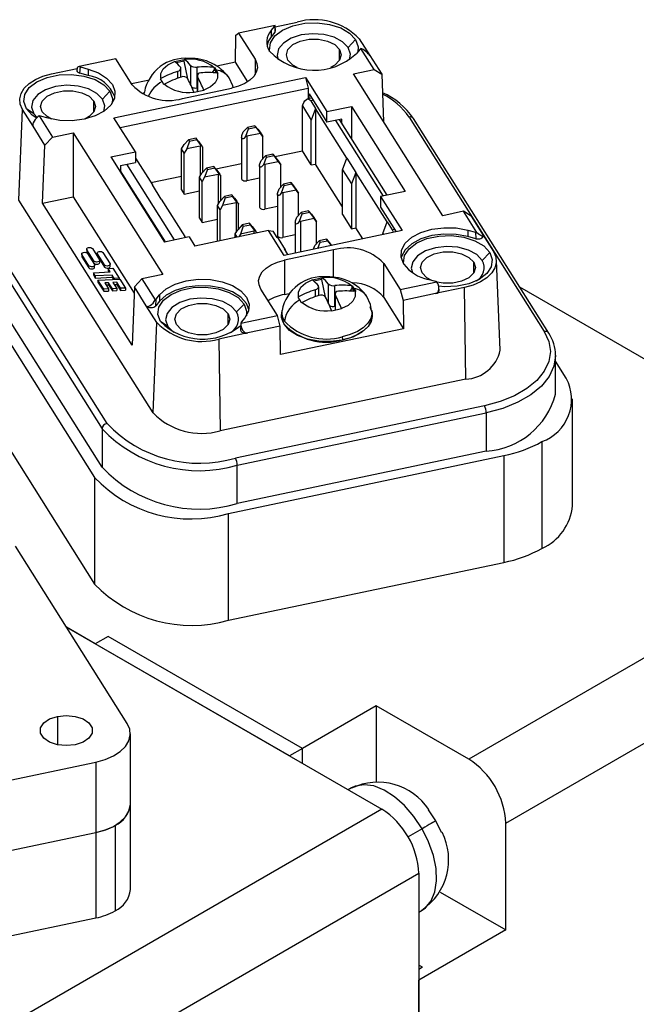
# Model space of a CAD drawing. Header units: millimetres. Extents: x 0 to 559, y 0 to 432.
# Tile 15 of 16: x 446 to 469, y 330 to 367. Entities that reach past the tile are written whole.
import ezdxf

# ---------------------------------------------------------------- set-up
doc = ezdxf.new("R2010")
doc.units = ezdxf.units.MM
doc.header["$LTSCALE"] = 2

msp = doc.modelspace()

# ---------------------------------------------------------------- linework, layer by layer
for p, q in [((455.4894, 367.0548), (456.3295, 367.2314)), ((455.4844, 367.108), (454.0865, 366.8143)), ((455.332, 366.9101), (455.4686, 367.0792)), ((455.332, 366.9101), (455.332, 366.6651)), ((455.4749, 366.842), (455.332, 366.6651)), ((455.4686, 367.0792), (455.4749, 366.842)), ((455.4936, 366.8926), (455.4881, 367.1026)), ((453.9648, 365.7009), (453.9803, 366.7379)), ((453.9803, 366.7379), (454.0865, 366.8143)), ((454.0865, 366.8143), (454.7168, 365.8146)), ((458.5609, 366.5616), (458.279, 366.2574)), ((458.705, 366.5919), (459.104, 365.9589)), ((457.9501, 365.7737), (457.9501, 366.1883)), ((458.7313, 366.2009), (458.5947, 366.0318)), ((459.2683, 365.4194), (458.7595, 366.2264)), ((449.388, 365.8271), (447.9901, 365.5333)), ((450.0183, 364.8274), (449.388, 365.8271)), ((451.6324, 365.7279), (452.0082, 365.8068)), ((451.6393, 365.7235), (451.6324, 365.7279)), ((452.0082, 365.7385), (451.7042, 365.6746)), ((452.0082, 365.8068), (452.0152, 365.8025)), ((452.0082, 365.7385), (452.0082, 365.8068)), ((452.1452, 365.0637), (452.0082, 365.7385)), ((453.9648, 365.7009), (453.2556, 365.5519)), ((454.4384, 364.9497), (453.9648, 365.7009)), ((454.7168, 365.8146), (454.7168, 365.2222)), ((459.1068, 365.9547), (459.56, 365.2359)), ((446.9326, 365.2569), (447.9096, 365.4622)), ((447.9109, 365.4852), (447.9053, 365.3842)), ((447.9172, 365.341), (447.9262, 365.5019)), ((448.0209, 365.2758), (448.0343, 365.5171)), ((448.0343, 365.5171), (448.3272, 365.4383)), ((448.3272, 365.4383), (448.3272, 365.1933)), ((451.7522, 365.3494), (451.7522, 365.0846)), ((451.8838, 365.134), (451.8838, 365.4637)), ((452.2477, 365.5764), (452.2477, 364.8555)), ((452.504, 364.7182), (452.504, 365.5073)), ((453.1618, 365.428), (453.0722, 365.3001)), ((453.1428, 365.4989), (453.1618, 365.4963)), ((453.1618, 365.4963), (453.2302, 365.3938)), ((453.1618, 365.428), (453.1618, 365.4963)), ((453.2517, 365.2853), (453.1618, 365.428)), ((453.2302, 365.3938), (453.2986, 365.2793)), ((458.4762, 365.253), (459.2683, 365.4194)), ((459.2683, 365.4194), (459.56, 365.2359)), ((448.3272, 365.1933), (448.0209, 365.2758)), ((449.3184, 363.5745), (456.648, 365.1146)), ((450.6135, 364.9967), (449.9936, 364.8665)), ((451.0945, 365.0619), (451.1135, 365.0725)), ((451.1629, 364.9594), (451.0945, 365.0619)), ((451.2313, 364.845), (451.1629, 364.9594)), ((452.5092, 365.1877), (452.5092, 364.5606)), ((452.5213, 364.5631), (452.5213, 365.1424)), ((453.2986, 365.2793), (453.2796, 365.2819)), ((456.648, 365.1146), (457.4688, 363.8126)), ((456.648, 365.1146), (456.7506, 364.7068)), ((461.8964, 359.8282), (458.4762, 365.253)), ((459.56, 365.2359), (459.6337, 363.4171)), ((449.1639, 364.5872), (448.882, 364.283)), ((449.5574, 363.1954), (456.7506, 364.7068)), ((451.2383, 364.8489), (451.2149, 364.8724)), ((451.2503, 364.8556), (451.2313, 364.845)), ((451.9409, 364.3098), (453.8203, 364.7047)), ((452.7607, 364.6134), (452.3848, 364.5344)), ((452.5092, 364.7193), (452.504, 364.7182)), ((452.7538, 364.631), (452.7607, 364.6134)), ((456.7506, 364.7068), (456.7506, 364.298)), ((448.5531, 363.7993), (448.5531, 364.2139)), ((450.4716, 364.5502), (450.462, 364.461)), ((452.3848, 364.5344), (452.3779, 364.552)), ((456.8873, 364.3268), (456.7219, 364.292)), ((456.7848, 364.4893), (457.4688, 363.4043)), ((456.7848, 364.3052), (456.7848, 364.4893)), ((456.9387, 364.2452), (456.8447, 364.2254)), ((456.8447, 364.2254), (457.0328, 363.9271)), ((445.6871, 360.4272), (445.8249, 363.8856)), ((446.2268, 363.2482), (445.8249, 363.8856)), ((446.2509, 363.7301), (445.969, 363.9159)), ((456.5264, 364.0267), (456.5428, 364.071)), ((456.5264, 364.0267), (456.8684, 363.4843)), ((456.5264, 362.312), (456.5264, 364.0267)), ((457.0328, 363.9271), (456.8684, 363.4843)), ((458.2299, 362.0284), (457.0328, 363.9271)), ((457.0328, 363.9271), (457.0328, 361.8041)), ((457.4688, 363.8126), (458.4085, 364.0101)), ((457.4688, 363.4043), (457.4688, 363.8126)), ((458.4085, 364.0101), (460.4606, 360.7552)), ((458.4085, 364.0101), (458.4085, 362.7693)), ((446.2509, 363.7301), (446.3782, 363.5792)), ((446.4629, 363.6427), (446.9717, 362.8357)), ((446.8058, 363.5547), (446.5129, 363.6336)), ((450.1392, 362.2726), (449.3184, 363.5745)), ((456.8684, 361.7695), (456.8684, 363.4843)), ((458.0326, 363.5228), (457.4688, 363.4043)), ((457.7977, 363.4735), (459.6225, 360.5791)), ((459.7699, 360.6101), (457.945, 363.5044)), ((458.0326, 363.3655), (458.0326, 363.5228)), ((460.606, 363.6018), (465.7807, 355.3942)), ((465.9499, 355.3375), (460.7751, 363.5451)), ((446.2155, 363.3031), (446.2148, 363.2914)), ((446.68, 362.5296), (446.2268, 363.2484)), ((454.2664, 363.03), (454.4316, 363.2071)), ((454.3649, 362.8736), (454.4658, 363.1528)), ((454.7135, 363.2663), (454.4316, 363.2071)), ((454.4316, 363.2071), (454.4658, 363.1528)), ((454.4658, 363.1528), (454.7477, 363.2121)), ((454.7477, 363.2121), (454.7135, 363.2663)), ((454.7135, 363.2663), (454.8206, 363.1376)), ((454.7477, 363.2121), (454.9232, 362.9748)), ((454.8206, 363.1376), (454.9142, 363.0164)), ((446.68, 362.5296), (446.9717, 362.8357)), ((446.9717, 362.8357), (447.7637, 363.0021)), ((447.7637, 363.0021), (451.1839, 357.5774)), ((447.7637, 363.0021), (447.7637, 360.5525)), ((452.1763, 362.7332), (452.0008, 362.5451)), ((452.2105, 362.679), (452.1034, 362.3823)), ((452.4582, 362.7925), (452.1763, 362.7332)), ((452.1763, 362.7332), (452.2105, 362.679)), ((452.2105, 362.679), (452.4924, 362.7382)), ((452.4924, 362.7382), (452.4582, 362.7925)), ((452.5591, 362.6713), (452.4582, 362.7925)), ((452.6576, 362.5149), (452.4924, 362.7382)), ((454.2047, 362.8197), (454.2047, 361.2414)), ((454.9232, 362.9748), (454.406, 362.8661)), ((454.406, 362.8661), (454.406, 361.16)), ((454.9142, 363.0164), (455.0168, 362.8536)), ((455.0168, 362.8536), (454.9232, 362.9748)), ((455.0168, 362.0162), (455.0168, 362.8536)), ((446.5914, 360.3061), (446.68, 362.5296)), ((451.9072, 362.3845), (452.0008, 362.5451)), ((452.0098, 362.2218), (451.9072, 362.3845)), ((451.9072, 360.8192), (451.9072, 362.3845)), ((452.1034, 362.3823), (452.0098, 362.2218)), ((452.6206, 362.491), (452.1034, 362.3823)), ((452.6206, 362.491), (452.6206, 361.35)), ((452.7193, 361.4971), (452.7193, 362.4448)), ((455.473, 362.0907), (456.5264, 362.312)), ((456.8684, 361.7695), (456.5264, 362.312)), ((449.1995, 362.0751), (450.1392, 362.2726)), ((449.1995, 362.0751), (451.2516, 358.8203)), ((450.1392, 362.2726), (450.1392, 361.8643)), ((450.1392, 362.0331), (450.789, 361.0025)), ((452.0098, 360.6565), (452.0098, 362.2218)), ((454.9504, 361.945), (455.1156, 362.1221)), ((455.049, 361.7887), (455.1498, 362.0679)), ((455.3975, 362.1814), (455.1156, 362.1221)), ((455.1156, 362.1221), (455.1498, 362.0679)), ((455.1498, 362.0679), (455.4317, 362.1271)), ((455.4317, 362.1271), (455.3975, 362.1814)), ((455.3975, 362.1814), (455.5047, 362.0526)), ((455.4317, 362.1271), (455.6073, 361.8899)), ((455.5047, 362.0526), (455.5982, 361.9314)), ((455.5982, 361.9314), (455.7009, 361.7687)), ((458.0655, 361.5856), (458.2299, 362.0284)), ((458.2299, 362.0284), (458.5719, 361.4859)), ((449.5754, 361.7458), (450.1392, 361.8643)), ((449.5754, 361.7458), (449.5754, 361.4789)), ((451.6351, 358.9008), (449.8102, 361.7951)), ((452.8604, 361.6483), (452.6848, 361.4601)), ((452.8946, 361.594), (452.7874, 361.2974)), ((453.1423, 361.7075), (452.8604, 361.6483)), ((452.8604, 361.6483), (452.8946, 361.594)), ((452.8946, 361.594), (453.1765, 361.6533)), ((453.1765, 361.6533), (453.1423, 361.7075)), ((453.2431, 361.5863), (453.1423, 361.7075)), ((453.3417, 361.4299), (453.1765, 361.6533)), ((453.2177, 361.6168), (454.2047, 361.8242)), ((454.8887, 361.7347), (454.8887, 360.1564)), ((455.6073, 361.8899), (455.0901, 361.7812)), ((455.0901, 361.7812), (455.0901, 360.075)), ((455.7009, 361.7687), (455.6073, 361.8899)), ((455.7009, 360.9313), (455.7009, 361.7687)), ((456.8684, 361.7695), (457.0328, 361.8041)), ((458.0655, 360.1662), (457.0328, 361.8041)), ((458.0655, 361.5856), (458.4075, 361.0431)), ((458.0655, 359.8709), (458.0655, 361.5856)), ((451.2866, 358.8276), (449.5754, 361.5416)), ((450.7311, 361.0943), (451.9072, 361.3414)), ((452.5912, 361.2996), (452.6848, 361.4601)), ((452.6938, 361.1369), (452.5912, 361.2996)), ((452.5912, 359.7343), (452.5912, 361.2996)), ((452.7874, 361.2974), (452.6938, 361.1369)), ((452.7193, 361.5121), (452.7367, 361.5157)), ((453.3046, 361.406), (452.7874, 361.2974)), ((453.3046, 361.406), (453.3046, 360.265)), ((453.4033, 360.4121), (453.4033, 361.3598)), ((454.8887, 361.2614), (454.406, 361.16)), ((458.5719, 361.4859), (458.4075, 361.0431)), ((459.769, 359.5873), (458.5719, 361.4859)), ((458.5719, 361.4859), (458.5719, 359.3629)), ((451.131, 360.46), (450.789, 361.0025)), ((451.9072, 360.8192), (452.0098, 360.6565)), ((452.6938, 359.5716), (452.6938, 361.1369)), ((455.6344, 360.8601), (455.7997, 361.0372)), ((455.733, 360.7037), (455.8339, 360.983)), ((456.2913, 360.8049), (455.7741, 360.6962)), ((456.0816, 361.0964), (455.7997, 361.0372)), ((455.7997, 361.0372), (455.8339, 360.983)), ((455.8339, 360.983), (456.1158, 361.0422)), ((456.1158, 361.0422), (456.0816, 361.0964)), ((456.0816, 361.0964), (456.1887, 360.9677)), ((456.1158, 361.0422), (456.2913, 360.8049)), ((456.1887, 360.9677), (456.2823, 360.8465)), ((456.2823, 360.8465), (456.3849, 360.6837)), ((456.3849, 360.6837), (456.2913, 360.8049)), ((458.4075, 361.0431), (458.4075, 359.3284)), ((450.8174, 352.2901), (445.6871, 360.4272)), ((446.5914, 360.3061), (447.7637, 360.5525)), ((447.7637, 360.5525), (450.0905, 356.862)), ((451.131, 360.46), (452.0288, 359.036)), ((452.0098, 360.6565), (452.5912, 360.7787)), ((453.5444, 360.5633), (453.3689, 360.3752)), ((453.5786, 360.5091), (453.4715, 360.2124)), ((453.8263, 360.6226), (453.5444, 360.5633)), ((453.5444, 360.5633), (453.5786, 360.5091)), ((453.5786, 360.5091), (453.8605, 360.5683)), ((453.8605, 360.5683), (453.8263, 360.6226)), ((453.9271, 360.5014), (453.8263, 360.6226)), ((454.0257, 360.345), (453.8605, 360.5683)), ((455.5728, 360.6498), (455.5728, 359.0715)), ((455.7741, 360.6962), (455.7741, 358.9901)), ((456.3849, 359.8463), (456.3849, 360.6837)), ((460.4606, 360.7552), (459.5209, 360.5578)), ((459.5209, 360.5578), (460.3418, 359.2558)), ((459.5209, 360.5578), (459.5209, 360.1495)), ((449.0542, 351.8797), (443.8794, 360.0873)), ((450.0116, 354.8814), (446.5914, 360.3061)), ((453.2753, 360.2146), (453.3689, 360.3752)), ((453.3779, 360.0519), (453.2753, 360.2146)), ((453.2753, 358.8461), (453.2753, 360.2146)), ((453.4715, 360.2124), (453.3779, 360.0519)), ((453.3779, 358.8677), (453.3779, 360.0519)), ((453.9887, 360.3211), (453.4715, 360.2124)), ((453.9887, 360.3211), (453.9887, 359.1801)), ((454.0874, 359.3272), (454.0874, 360.2749)), ((455.5728, 360.1765), (455.0901, 360.075)), ((459.5209, 360.1495), (460.1145, 359.2081)), ((443.6915, 359.8845), (448.8663, 351.6769)), ((452.5912, 359.7343), (452.6938, 359.5716)), ((452.6938, 359.5716), (453.2753, 359.6937)), ((456.3185, 359.7751), (456.4837, 359.9523)), ((456.4171, 359.6188), (456.5179, 359.898)), ((456.9753, 359.72), (456.4581, 359.6113)), ((456.7656, 360.0115), (456.4837, 359.9523)), ((456.4837, 359.9523), (456.5179, 359.898)), ((456.5179, 359.898), (456.7998, 359.9572)), ((456.7998, 359.9572), (456.7656, 360.0115)), ((456.7656, 360.0115), (456.8727, 359.8827)), ((456.7998, 359.9572), (456.9753, 359.72)), ((456.8727, 359.8827), (456.9663, 359.7615)), ((456.9663, 359.7615), (457.0689, 359.5988)), ((457.0689, 359.5988), (456.9753, 359.72)), ((458.0655, 359.8709), (458.4075, 359.3284)), ((462.6885, 359.9946), (461.8964, 359.8282)), ((463.1972, 359.1877), (462.6885, 359.9946)), ((462.9802, 359.8111), (462.6885, 359.9946)), ((462.9802, 359.8111), (463.4334, 359.0923)), ((453.9593, 359.1297), (454.0529, 359.2902)), ((454.2284, 359.4784), (454.0529, 359.2902)), ((454.2626, 359.4241), (454.1555, 359.1275)), ((454.5103, 359.5376), (454.2284, 359.4784)), ((454.2284, 359.4784), (454.2626, 359.4241)), ((454.2626, 359.4241), (454.5445, 359.4834)), ((454.5445, 359.4834), (454.5103, 359.5376)), ((454.6112, 359.4164), (454.5103, 359.5376)), ((454.7098, 359.26), (454.5445, 359.4834)), ((456.2568, 359.5648), (456.2568, 358.3975)), ((456.4581, 359.6113), (456.4581, 358.4398)), ((457.0689, 358.7614), (457.0689, 359.5988)), ((458.4075, 359.3284), (458.5719, 359.3629)), ((458.8386, 358.94), (458.5719, 359.3629)), ((459.6045, 359.1445), (459.769, 359.5873)), ((459.769, 359.5873), (459.9571, 359.2889)), ((459.9571, 359.2889), (460.0511, 359.3087)), ((452.1913, 359.0177), (451.2516, 358.8203)), ((452.058, 358.9897), (452.0288, 359.036)), ((452.1913, 359.0177), (452.4137, 358.6651)), ((455.2327, 359.2574), (452.4137, 358.6651)), ((454.0372, 359.0062), (453.9593, 359.1297)), ((453.9593, 358.9899), (453.9593, 359.1297)), ((454.1555, 359.1275), (454.0915, 359.0176)), ((454.6727, 359.2362), (454.1555, 359.1275)), ((454.6727, 359.2362), (454.6727, 359.1398)), ((454.7714, 359.1605), (454.7714, 359.1899)), ((455.8313, 358.3081), (455.2327, 359.2574)), ((455.2327, 359.2574), (455.412, 359.2345)), ((455.5659, 358.9903), (455.412, 359.2345)), ((455.6129, 358.9594), (455.5659, 358.9903)), ((455.8865, 358.5254), (455.6129, 358.9594)), ((456.2568, 359.0915), (455.7741, 358.9901)), ((460.3418, 359.2558), (455.8313, 358.3081)), ((457.4496, 358.9265), (457.1677, 358.8673)), ((457.4838, 358.8723), (457.4496, 358.9265)), ((457.4496, 358.9265), (457.5568, 358.7978)), ((459.6045, 359.1445), (459.6288, 359.106)), ((459.6045, 359.1445), (459.6045, 359.1009)), ((462.8544, 359.2756), (463.1473, 359.1968)), ((462.8544, 359.2756), (462.8544, 359.0306)), ((463.1607, 358.9482), (462.8544, 359.0306)), ((463.1473, 359.1968), (463.1607, 358.9482)), ((463.4359, 359.0883), (463.8353, 358.4548)), ((463.4454, 359.0563), (463.4449, 359.0648)), ((443.0387, 358.6062), (448.5794, 349.8182)), ((448.2772, 358.5457), (448.2772, 358.4641)), ((448.4983, 358.5683), (448.7666, 358.1427)), ((455.9768, 358.3387), (455.8396, 358.5564)), ((455.8396, 358.5564), (455.8865, 358.5254)), ((457.0025, 358.6902), (457.1677, 358.8673)), ((457.1172, 358.5783), (457.2019, 358.8131)), ((457.1677, 358.8673), (457.2019, 358.8131)), ((457.2019, 358.8131), (457.4838, 358.8723)), ((457.4838, 358.8723), (457.6228, 358.6845)), ((457.5568, 358.7978), (457.6412, 358.6884)), ((448.8663, 350.2071), (443.6915, 358.4147)), ((448.0855, 358.3636), (448.0855, 358.2819)), ((448.0855, 358.2819), (448.0924, 358.2594)), ((448.3607, 357.9155), (448.0924, 358.3411)), ((448.0924, 358.3411), (448.0924, 358.2594)), ((448.0924, 358.2594), (448.3607, 357.8338)), ((448.2772, 358.4641), (448.284, 358.4416)), ((448.5523, 358.0977), (448.284, 358.5232)), ((448.284, 358.5232), (448.284, 358.4416)), ((448.284, 358.4416), (448.5523, 358.016)), ((448.3067, 358.3861), (448.575, 357.9605)), ((448.6796, 358.394), (448.6796, 358.3124)), ((448.6796, 358.3124), (448.6865, 358.2899)), ((448.9548, 357.946), (448.6865, 358.3715)), ((448.6865, 358.3715), (448.6865, 358.2899)), ((448.6865, 358.2899), (448.9548, 357.8643)), ((448.9007, 358.4165), (449.169, 357.991)), ((457.7193, 358.5205), (455.8399, 358.1256)), ((455.8865, 358.4818), (455.8865, 358.5254)), ((457.7193, 357.4712), (457.7193, 358.5205)), ((463.6912, 358.4245), (463.4093, 358.1203)), ((448.3607, 357.8338), (448.3607, 357.9155)), ((448.5523, 358.016), (448.5523, 358.0977)), ((448.5818, 357.8563), (448.5818, 357.938)), ((448.7735, 358.0385), (448.7735, 358.1202)), ((448.9548, 357.8643), (448.9548, 357.946)), ((449.0941, 357.8055), (449.2801, 357.8149)), ((449.1766, 357.6747), (449.0941, 357.8055)), ((449.0941, 357.8055), (449.0941, 357.7238)), ((449.1759, 357.8868), (449.1759, 357.9685)), ((449.2801, 357.8149), (449.5161, 357.4405)), ((455.8399, 358.1256), (455.8399, 356.8192)), ((459.6419, 358.003), (460.2722, 357.0033)), ((459.6419, 356.6965), (459.6419, 358.003)), ((463.0804, 357.6366), (463.0804, 358.0512)), ((464.0931, 354.6879), (463.9465, 358.1153)), ((448.533, 357.6422), (449.1766, 357.6747)), ((448.6067, 357.5254), (448.533, 357.6422)), ((448.533, 357.6422), (448.533, 357.5606)), ((448.533, 357.5606), (448.6067, 357.4437)), ((449.2502, 357.5579), (448.6067, 357.5254)), ((448.6067, 357.5254), (448.6067, 357.4437)), ((448.6067, 357.4437), (449.2502, 357.4762)), ((448.7092, 357.3628), (449.5387, 357.4047)), ((449.0941, 357.7238), (449.1267, 357.6722)), ((449.3302, 357.4311), (449.2502, 357.5579)), ((449.2502, 357.5579), (449.2502, 357.4762)), ((449.2502, 357.4762), (449.3029, 357.3927)), ((449.5161, 357.4405), (449.3302, 357.4311)), ((449.3302, 357.4311), (449.3302, 357.3941)), ((449.5161, 357.4405), (449.5161, 357.4035)), ((449.5387, 357.4047), (449.7563, 357.0596)), ((450.3919, 357.411), (450.1002, 357.1048)), ((451.1839, 357.5774), (450.3919, 357.411)), ((450.3919, 357.411), (450.9007, 356.604)), ((456.8995, 357.3738), (457.2754, 357.4528)), ((457.2754, 357.4528), (457.2823, 357.4484)), ((457.2754, 357.3844), (457.2754, 357.4528)), ((448.9268, 357.0177), (448.7092, 357.3628)), ((448.7092, 357.3628), (448.7092, 357.2811)), ((448.7092, 357.2811), (448.9268, 356.9361)), ((449.1124, 357.0271), (448.9268, 357.0177)), ((449.1161, 357.2647), (448.9673, 357.2572)), ((448.9673, 357.2572), (449.1124, 357.0271)), ((449.0172, 357.1781), (449.1161, 357.1831)), ((449.1124, 357.0271), (449.1124, 356.9454)), ((449.2612, 357.0346), (449.1161, 357.2647)), ((449.1161, 357.2647), (449.1161, 357.1831)), ((449.1161, 357.1831), (449.2612, 356.9529)), ((449.4271, 357.043), (449.2612, 357.0346)), ((449.2612, 357.0346), (449.2612, 356.9529)), ((449.4252, 357.2803), (449.282, 357.2731)), ((449.282, 357.2731), (449.4271, 357.043)), ((449.3319, 357.1939), (449.4252, 357.1987)), ((449.5703, 357.0502), (449.4252, 357.2803)), ((449.4252, 357.2803), (449.4252, 357.1987)), ((449.4252, 357.1987), (449.5703, 356.9686)), ((449.4271, 357.043), (449.4271, 356.9613)), ((449.7563, 357.0596), (449.5703, 357.0502)), ((449.5703, 357.0502), (449.5703, 356.9686)), ((449.7563, 357.0596), (449.7563, 356.9779)), ((450.1002, 357.1048), (450.0116, 354.8814)), ((450.5533, 356.386), (450.1002, 357.1048)), ((456.9064, 357.3694), (456.8995, 357.3738)), ((457.2754, 357.3844), (456.9713, 357.3205)), ((457.151, 356.7799), (457.151, 357.1096)), ((457.4123, 356.7096), (457.2754, 357.3844)), ((457.5148, 357.2223), (457.5148, 356.5015)), ((457.7711, 356.3641), (457.7711, 357.1533)), ((458.4289, 357.0739), (458.3393, 356.946)), ((458.4099, 357.1448), (458.4289, 357.1422)), ((458.4289, 357.1422), (458.4973, 357.0397)), ((458.4289, 357.0739), (458.4289, 357.1422)), ((458.5188, 356.9312), (458.4289, 357.0739)), ((458.4973, 357.0397), (458.5657, 356.9252)), ((460.2722, 357.0033), (461.67, 357.297)), ((461.6259, 357.3132), (461.333, 357.3921)), ((462.7276, 357.0835), (461.6235, 356.8515)), ((461.7549, 356.9635), (461.7487, 357.0774)), ((462.7777, 353.5745), (462.7276, 357.0835)), ((464.8334, 357.1084), (479.5081, 348.6369)), ((448.9268, 356.9361), (448.9268, 357.0177)), ((448.9268, 356.9361), (449.1124, 356.9454)), ((449.2612, 356.9529), (449.4271, 356.9613)), ((449.5703, 356.9686), (449.7563, 356.9779)), ((450.9288, 356.6295), (451.0654, 356.7985)), ((451.0654, 356.7985), (451.0654, 356.5536)), ((455.5737, 356.016), (454.9434, 357.0157)), ((455.8399, 356.8192), (456.0237, 356.8578)), ((456.3616, 356.7079), (456.3806, 356.7185)), ((456.43, 356.6054), (456.3616, 356.7079)), ((457.0194, 356.9953), (457.0194, 356.7306)), ((457.7763, 356.8336), (457.7763, 356.2065)), ((457.7884, 356.209), (457.7884, 356.7883)), ((458.5657, 356.9252), (458.5467, 356.9279)), ((459.6419, 356.6965), (460.3939, 355.5038)), ((460.2722, 357.0033), (460.3783, 356.59)), ((461.6235, 356.8517), (460.3783, 356.59)), ((450.9552, 355.7485), (450.5533, 356.3859)), ((450.9226, 356.3767), (450.9288, 356.6295)), ((451.0654, 356.5536), (450.9226, 356.3767)), ((454.2942, 356.4501), (454.0123, 356.1459)), ((456.4984, 356.4909), (456.43, 356.6054)), ((456.5054, 356.4948), (456.482, 356.5183)), ((456.5174, 356.5015), (456.4984, 356.4909)), ((457.7763, 356.3652), (457.7711, 356.3641)), ((458.0209, 356.2769), (458.0278, 356.2593)), ((460.3783, 356.59), (460.3939, 355.5038)), ((453.6834, 355.6622), (453.6834, 356.0768)), ((454.1758, 355.7223), (455.5737, 356.016)), ((454.3281, 355.9202), (454.1915, 355.7512)), ((455.6799, 355.6028), (455.5737, 356.016)), ((455.7387, 356.1962), (455.7265, 356.0826)), ((457.6519, 356.1803), (457.645, 356.1979)), ((458.0278, 356.2593), (457.6519, 356.1803)), ((459.2008, 356.0826), (459.1886, 356.1962)), ((450.8174, 352.2901), (450.9552, 355.7485)), ((451.3812, 355.5931), (451.0993, 355.7788)), ((454.1722, 355.6795), (454.1665, 355.4512)), ((455.6799, 355.6028), (454.4348, 355.3412)), ((455.6954, 354.5165), (455.6799, 355.6028)), ((454.4348, 355.341), (453.3306, 355.1091)), ((460.3939, 355.5038), (455.6954, 354.5165)), ((458.0547, 355.1969), (458.0589, 355.0763)), ((453.3306, 355.1091), (453.3808, 351.6)), ((443.0387, 354.5235), (448.5794, 345.7355)), ((466.212, 353.0039), (466.212, 354.4737)), ((466.6215, 353.6091), (466.212, 354.2586)), ((462.7777, 353.5745), (453.3808, 351.6)), ((463.4887, 352.5566), (453.9696, 350.5565)), ((466.8627, 348.7366), (466.8627, 352.8193)), ((454.038, 350.2847), (463.5571, 352.2848)), ((463.5571, 352.2848), (463.5571, 350.815)), ((448.8663, 351.6769), (448.8663, 350.2071)), ((465.6912, 351.1865), (465.6912, 347.1038)), ((453.7062, 348.438), (464.2308, 350.6494)), ((463.5571, 350.815), (454.038, 348.8149)), ((464.2308, 350.6494), (464.2308, 346.5667)), ((454.038, 348.8149), (454.038, 350.2847)), ((448.5794, 349.8182), (448.5794, 345.7355)), ((453.7062, 344.3553), (453.7062, 348.438)), ((479.5081, 348.6369), (462.8911, 339.0441)), ((449.8263, 340.4102), (445.551, 347.1911)), ((453.7062, 344.3553), (464.2308, 346.5667)), ((464.3053, 336.5946), (480.9223, 346.1874)), ((447.5078, 344.0875), (459.5677, 337.1255)), ((448.6075, 343.4527), (447.5078, 344.0875)), ((449.1025, 343.7384), (448.6075, 343.4527)), ((456.5271, 339.4523), (449.1025, 343.7384)), ((456.0322, 339.1665), (448.6075, 343.4527)), ((459.3556, 341.0851), (456.5271, 339.4523)), ((462.8911, 339.0441), (459.3556, 341.0851)), ((459.3556, 341.0851), (459.3556, 338.1847)), ((447.1563, 340.6786), (447.1563, 339.5936)), ((449.9469, 337.3208), (449.9469, 340.0153)), ((456.5271, 339.4523), (456.0322, 339.1665)), ((456.5271, 338.8808), (456.5271, 339.4523)), ((438.7642, 336.8572), (448.6309, 338.9304)), ((448.6309, 338.9304), (448.6309, 336.2358)), ((458.4041, 337.9381), (458.2821, 337.8676)), ((459.5677, 337.1255), (433.829, 322.2669)), ((449.9469, 334.0546), (449.9469, 337.3208)), ((461.3464, 337.0965), (461.3541, 337.101)), ((461.6365, 336.6867), (461.3464, 337.0965)), ((461.8464, 336.2305), (461.6365, 336.6867)), ((449.3611, 336.5043), (449.3611, 333.2382)), ((461.104, 336.3793), (460.5678, 336.0698)), ((464.3053, 332.5119), (464.3053, 336.5946)), ((436.4149, 333.669), (448.6309, 336.2358)), ((448.6309, 336.2358), (448.6309, 332.9696)), ((461.8597, 336.2382), (461.8464, 336.2305)), ((435.2432, 319.8174), (460.9819, 334.676)), ((460.9819, 334.676), (460.9819, 305.2805)), ((461.7981, 333.9593), (464.3053, 332.5119)), ((436.4149, 330.4029), (448.6309, 332.9696)), ((460.9819, 333.191), (461.1039, 333.2614)), ((464.3053, 332.5119), (460.9819, 330.5933)), ((461.1233, 331.0831), (460.9819, 331.1648)), ((461.1233, 331.0831), (460.9819, 331.0015)), ((460.9819, 326.5106), (460.9819, 330.5933))]:
    msp.add_line(p, q)
at = {"flags": 128}
for points in [[(455.2752, 366.1104), (455.2668, 366.1637), (455.3052, 366.4422), (455.4778, 366.7031), (455.7709, 366.9254), (456.1605, 367.091), (456.6152, 367.1866), (457.0981, 367.2043), (457.5701, 367.1427), (457.9929, 367.0069), (458.3324, 366.8078), (458.5609, 366.5616)], [(458.279, 366.2574), (458.0666, 366.4786), (457.7463, 366.651), (457.3493, 366.7579), (456.9145, 366.7887), (456.4846, 366.7405), (456.1015, 366.6179), (455.8027, 366.4329), (455.6176, 366.2038), (455.5642, 365.9528), (455.6028, 365.7906)], [(455.9767, 365.7737), (455.9134, 365.981), (455.9767, 366.1883), (456.159, 366.3706), (456.4384, 366.506), (456.7811, 366.578), (457.1457, 366.578), (457.4884, 366.506), (457.7677, 366.3706), (457.9501, 366.1883)], [(458.5609, 366.5616), (458.66, 366.2882), (458.6491, 366.0991)], [(457.9501, 366.1883), (458.0134, 365.981), (457.9501, 365.7737), (457.7677, 365.5914), (457.6, 365.499)], [(458.324, 365.7906), (458.3625, 366.0092), (458.279, 366.2574)], [(451.1135, 365.0725), (451.1084, 365.2627), (451.2013, 365.4451), (451.3837, 365.6035), (451.6393, 365.7235)], [(454.7168, 365.8146), (454.7898, 365.6501), (454.8058, 365.4806), (454.7642, 365.3126), (454.6667, 365.1525), (454.5169, 365.0064), (454.3206, 364.88), (454.0854, 364.7781), (453.8203, 364.7047)], [(456.3268, 365.499), (456.159, 365.5914), (455.9767, 365.7737)], [(448.3272, 365.4383), (448.7235, 365.2925), (449.0409, 365.0925), (449.2579, 364.8519), (449.3596, 364.5871), (449.3391, 364.3161), (449.1978, 364.0573), (448.9453, 363.8286), (448.5989, 363.6453), (448.1821, 363.52), (447.7233, 363.4613), (447.2539, 363.4732), (446.8058, 363.5547)], [(451.7522, 365.3494), (451.8101, 365.3743), (451.8542, 365.4063), (451.8791, 365.4412), (451.8826, 365.4753), (451.8718, 365.4974)], [(445.8249, 363.8856), (445.7347, 364.0888), (445.7149, 364.2982), (445.7662, 364.5058), (445.8868, 364.7037), (446.0719, 364.8842), (446.3144, 365.0403), (446.605, 365.1662), (446.9326, 365.2569)], [(445.969, 363.9159), (445.8699, 364.1893), (445.9082, 364.4677), (446.0809, 364.7287), (446.374, 364.951), (446.7636, 365.1166), (447.2183, 365.2121), (447.7012, 365.2298), (448.1732, 365.1683), (448.596, 365.0325), (448.9354, 364.8334), (449.1639, 364.5872)], [(452.6408, 365.2904), (452.583, 365.2774), (452.5389, 365.2513), (452.514, 365.2153), (452.5105, 365.1735), (452.5213, 365.1424)], [(453.2796, 365.2819), (453.2846, 365.0918), (453.1918, 364.9093), (453.0093, 364.751), (452.7538, 364.631)], [(453.8819, 364.7257), (453.8717, 364.7899), (453.7295, 365.0944)], [(448.882, 364.283), (448.6697, 364.5041), (448.3493, 364.6766), (447.9524, 364.7835), (447.5176, 364.8143), (447.0876, 364.766), (446.7045, 364.6434), (446.4058, 364.4585), (446.2207, 364.2293), (446.1673, 363.9784), (446.2509, 363.7301)], [(446.5798, 363.7993), (446.5165, 364.0066), (446.5798, 364.2139), (446.7621, 364.3962), (447.0415, 364.5315), (447.3841, 364.6035), (447.7488, 364.6035), (448.0915, 364.5315), (448.3708, 364.3962), (448.5531, 364.2139)], [(449.1639, 364.5872), (449.263, 364.3138), (449.2546, 364.1359)], [(448.5531, 364.2139), (448.6165, 364.0066), (448.5531, 363.7993), (448.3708, 363.6169), (448.2031, 363.5245)], [(448.9271, 363.8162), (448.9656, 364.0348), (448.882, 364.283)], [(450.4691, 364.4576), (450.4699, 364.5321), (450.4716, 364.5502)], [(456.5428, 364.071), (456.5826, 364.1598), (456.623, 364.2213), (456.6925, 364.2813), (456.7359, 364.294), (456.7765, 364.2877), (456.8132, 364.2641), (456.8447, 364.2254)], [(446.3642, 363.5577), (446.1975, 363.6697), (445.969, 363.9159)], [(446.9299, 363.5245), (446.7621, 363.6169), (446.5798, 363.7993)], [(454.3649, 362.8736), (454.2825, 362.7833), (454.2594, 362.7694), (454.2401, 362.764), (454.2248, 362.7667), (454.2138, 362.777), (454.207, 362.7948), (454.2047, 362.82), (454.2073, 362.8521), (454.2149, 362.8906), (454.2664, 363.03)], [(454.406, 362.8661), (454.3859, 362.8659), (454.3649, 362.8736)], [(452.5591, 362.6713), (452.6089, 362.6051), (452.6498, 362.5489), (452.6821, 362.503), (452.6982, 362.4797), (452.7101, 362.4618), (452.7172, 362.4498), (452.7193, 362.4442), (452.7115, 362.4503), (452.692, 362.4729), (452.6576, 362.5149)], [(452.6576, 362.5149), (452.6398, 362.499), (452.6206, 362.491)], [(455.049, 361.7887), (454.9666, 361.6984), (454.9435, 361.6844), (454.9241, 361.679), (454.9088, 361.6818), (454.8978, 361.6921), (454.891, 361.7099), (454.8887, 361.7351), (454.8913, 361.7672), (454.8989, 361.8057), (454.9504, 361.945)], [(453.2431, 361.5863), (453.2929, 361.5201), (453.3338, 361.4639), (453.3661, 361.4181), (453.3823, 361.3948), (453.3941, 361.3769), (453.4012, 361.3649), (453.4033, 361.3593), (453.3956, 361.3654), (453.376, 361.388), (453.3417, 361.4299)], [(455.0901, 361.7812), (455.0699, 361.781), (455.049, 361.7887)], [(453.3417, 361.4299), (453.3238, 361.4141), (453.3046, 361.406)], [(454.2047, 361.2414), (454.2138, 361.2117), (454.2441, 361.1829), (454.2913, 361.1629), (454.3482, 361.1548), (454.406, 361.16)], [(455.733, 360.7037), (455.6506, 360.6135), (455.6275, 360.5995), (455.6081, 360.5941), (455.5928, 360.5968), (455.5818, 360.6071), (455.5751, 360.6249), (455.5728, 360.6501), (455.5753, 360.6822), (455.583, 360.7207), (455.6344, 360.8601)], [(453.9271, 360.5014), (453.977, 360.4352), (454.0179, 360.379), (454.0502, 360.3332), (454.0663, 360.3098), (454.0782, 360.2919), (454.0853, 360.2799), (454.0874, 360.2743), (454.0796, 360.2805), (454.0601, 360.303), (454.0257, 360.345)], [(455.7741, 360.6962), (455.7539, 360.696), (455.733, 360.7037)], [(454.0257, 360.345), (454.0078, 360.3292), (453.9887, 360.3211)], [(454.8887, 360.1564), (454.8978, 360.1268), (454.9282, 360.0979), (454.9754, 360.0779), (455.0322, 360.0699), (455.0901, 360.075)], [(456.4171, 359.6188), (456.3346, 359.5285), (456.3116, 359.5145), (456.2922, 359.5091), (456.2769, 359.5119), (456.2659, 359.5222), (456.2591, 359.54), (456.2568, 359.5652), (456.2594, 359.5973), (456.267, 359.6358), (456.3185, 359.7751)], [(454.6112, 359.4164), (454.661, 359.3503), (454.7019, 359.2941), (454.7342, 359.2482), (454.7504, 359.2249), (454.7622, 359.207), (454.7693, 359.195), (454.7714, 359.1894), (454.7637, 359.1955), (454.7441, 359.2181), (454.7098, 359.26)], [(456.4581, 359.6113), (456.438, 359.6111), (456.4171, 359.6188)], [(459.9571, 359.2889), (459.9832, 359.2362), (459.9992, 359.1839)], [(460.4022, 357.9784), (460.3005, 358.2433), (460.321, 358.5143), (460.4623, 358.773), (460.7148, 359.0018), (461.0613, 359.185), (461.4781, 359.3103), (461.9368, 359.369), (462.4063, 359.3572), (462.8544, 359.2756)], [(454.7098, 359.26), (454.6919, 359.2442), (454.6727, 359.2362)], [(455.5728, 359.0715), (455.5818, 359.0418), (455.6122, 359.013), (455.6594, 358.993), (455.7162, 358.9849), (455.7741, 358.9901)], [(462.8544, 359.0306), (462.4063, 359.1122), (461.9368, 359.124), (461.4781, 359.0653), (461.0613, 358.9401), (460.7148, 358.7568), (460.4623, 358.528), (460.321, 358.2693), (460.3062, 358.2114)], [(460.4055, 357.9733), (460.3971, 358.0266), (460.4355, 358.3051), (460.6082, 358.566), (460.9012, 358.7883), (461.2908, 358.9539), (461.7455, 359.0495), (462.2284, 359.0672), (462.7004, 359.0056), (463.1232, 358.8698), (463.4627, 358.6707), (463.6912, 358.4245)], [(448.284, 358.5232), (448.2773, 358.5486), (448.2878, 358.5736), (448.3141, 358.5943), (448.3522, 358.6076), (448.3961, 358.6115), (448.4393, 358.6054), (448.4752, 358.5902), (448.4983, 358.5683)], [(456.9495, 358.5431), (456.951, 358.5508), (457.0025, 358.6902)], [(463.4093, 358.1203), (463.1969, 358.3415), (462.8766, 358.5139), (462.4796, 358.6208), (462.0448, 358.6516), (461.6149, 358.6034), (461.2318, 358.4808), (460.933, 358.2959), (460.7479, 358.0667), (460.6945, 357.8157), (460.7331, 357.6535)], [(448.0924, 358.3411), (448.0856, 358.3664), (448.0962, 358.3914), (448.1225, 358.4121), (448.1605, 358.4254), (448.2045, 358.4293), (448.2477, 358.4232), (448.2836, 358.408), (448.3067, 358.3861)], [(448.6865, 358.3715), (448.6797, 358.3969), (448.6903, 358.4218), (448.7166, 358.4426), (448.7546, 358.4559), (448.7986, 358.4598), (448.8418, 358.4537), (448.8777, 358.4385), (448.9007, 358.4165)], [(461.107, 357.6366), (461.0437, 357.8439), (461.107, 358.0512), (461.2893, 358.2335), (461.5687, 358.3689), (461.9114, 358.4409), (462.276, 358.4409), (462.6187, 358.3689), (462.898, 358.2335), (463.0804, 358.0512)], [(463.6912, 358.4245), (463.7903, 358.1511), (463.7519, 357.8727), (463.5792, 357.6117), (463.2862, 357.3894), (462.8966, 357.2238), (462.4419, 357.1283), (461.959, 357.1106), (461.7425, 357.1287)], [(463.8353, 358.4548), (463.9255, 358.2516), (463.9453, 358.0422), (463.8939, 357.8346), (463.7734, 357.6367), (463.5883, 357.4562), (463.3458, 357.3001), (463.0552, 357.1742), (462.7276, 357.0835)], [(448.575, 357.9605), (448.5817, 357.9351), (448.5712, 357.9102), (448.5449, 357.8895), (448.5068, 357.8762), (448.4629, 357.8723), (448.4197, 357.8784), (448.3838, 357.8935), (448.3607, 357.9155)], [(448.3607, 357.8338), (448.3838, 357.8119), (448.4197, 357.7967), (448.4629, 357.7906), (448.5068, 357.7945), (448.5449, 357.8078), (448.5712, 357.8285), (448.5817, 357.8535), (448.5818, 357.8563)], [(448.7666, 358.1427), (448.7734, 358.1173), (448.7628, 358.0924), (448.7365, 358.0717), (448.6985, 358.0583), (448.6545, 358.0544), (448.6113, 358.0605), (448.5754, 358.0757), (448.5523, 358.0977)], [(448.5523, 358.016), (448.5754, 357.9941), (448.6113, 357.9789), (448.6545, 357.9728), (448.6985, 357.9767), (448.7365, 357.99), (448.7628, 358.0107), (448.7734, 358.0357), (448.7735, 358.0385)], [(449.169, 357.991), (449.1758, 357.9656), (449.1652, 357.9407), (449.1389, 357.9199), (449.1009, 357.9066), (449.057, 357.9027), (449.0137, 357.9088), (448.9779, 357.924), (448.9548, 357.946)], [(448.9548, 357.8643), (448.9779, 357.8424), (449.0137, 357.8272), (449.057, 357.8211), (449.1009, 357.825), (449.1389, 357.8383), (449.1652, 357.859), (449.1758, 357.8839), (449.1759, 357.8868)], [(454.9434, 357.0157), (454.8704, 357.1802), (454.8544, 357.3497), (454.8959, 357.5177), (454.9935, 357.6779), (455.1433, 357.8239), (455.3395, 357.9503), (455.5748, 358.0522), (455.8399, 358.1256)], [(463.0804, 358.0512), (463.1437, 357.8439), (463.0804, 357.6366), (462.898, 357.4543), (462.6187, 357.319), (462.276, 357.247), (461.9114, 357.247), (461.6768, 357.2876)], [(461.4771, 357.3533), (461.2893, 357.4543), (461.107, 357.6366)], [(451.0993, 355.7788), (451.0002, 356.0522), (451.0385, 356.3306), (451.2112, 356.5916), (451.5043, 356.8139), (451.8939, 356.9795), (452.3486, 357.075), (452.8315, 357.0927), (453.3035, 357.0312), (453.7263, 356.8954), (454.0657, 356.6963), (454.2942, 356.4501)], [(451.0654, 356.7985), (451.3179, 357.0273), (451.6643, 357.2106), (452.0811, 357.3358), (452.5399, 357.3946), (453.0093, 357.3827), (453.4575, 357.3012), (453.8538, 357.1554), (454.1712, 356.9554), (454.3882, 356.7148), (454.4899, 356.45), (454.4694, 356.179), (454.3281, 355.9202)], [(454.4842, 356.2369), (454.3882, 356.4698), (454.1712, 356.7104), (453.8538, 356.9104), (453.4575, 357.0562), (453.0093, 357.1378), (452.5399, 357.1496), (452.0811, 357.0909), (451.6643, 356.9656), (451.3179, 356.7824), (451.0654, 356.5536)], [(456.3806, 356.7185), (456.3755, 356.9086), (456.4684, 357.0911), (456.6508, 357.2494), (456.9064, 357.3694)], [(457.0194, 356.9953), (457.0772, 357.0202), (457.1213, 357.0522), (457.1462, 357.0871), (457.1497, 357.1212), (457.1389, 357.1433)], [(454.0123, 356.1459), (453.8, 356.3671), (453.4796, 356.5395), (453.0827, 356.6464), (452.6479, 356.6772), (452.2179, 356.6289), (451.8348, 356.5063), (451.5361, 356.3214), (451.351, 356.0922), (451.2976, 355.8413), (451.3812, 355.5931)], [(457.9079, 356.9363), (457.8501, 356.9233), (457.806, 356.8972), (457.7811, 356.8612), (457.7776, 356.8194), (457.7884, 356.7883)], [(458.5467, 356.9279), (458.5517, 356.7377), (458.4589, 356.5552), (458.2764, 356.3969), (458.0209, 356.2769)], [(459.1765, 356.1982), (459.1388, 356.4358), (458.9966, 356.7403)], [(451.7101, 355.6622), (451.6468, 355.8695), (451.7101, 356.0768), (451.8924, 356.2591), (452.1718, 356.3944), (452.5144, 356.4664), (452.8791, 356.4664), (453.2218, 356.3944), (453.5011, 356.2591), (453.6834, 356.0768)], [(454.2942, 356.4501), (454.3933, 356.1767), (454.3849, 355.9988)], [(459.1021, 356.3529), (459.1985, 356.0965), (459.1767, 355.8345), (459.0382, 355.5846), (458.7923, 355.364), (458.4559, 355.1876), (458.0519, 355.0675), (457.6078, 355.0118), (457.1539, 355.0244), (456.7211, 355.1043), (456.3388, 355.2463), (456.0333, 355.4405), (455.8252, 355.6737)], [(453.6834, 356.0768), (453.7468, 355.8695), (453.6834, 355.6622), (453.5011, 355.4798), (453.2218, 355.3445), (452.8791, 355.2725), (452.5144, 355.2725), (452.1718, 355.3445), (451.8924, 355.4798), (451.7101, 355.6622)], [(455.8252, 355.6737), (455.7287, 355.9301), (455.7238, 356.0483)], [(459.1884, 356.198), (459.1903, 356.0909), (459.1424, 355.8973), (459.03, 355.7128), (458.8574, 355.5445), (458.6312, 355.3989), (458.3602, 355.2815), (458.0547, 355.1969)], [(459.2008, 356.0826), (459.2022, 355.9733), (459.1531, 355.779), (459.0395, 355.5938), (458.8656, 355.425), (458.6381, 355.2789), (458.3657, 355.1612), (458.0589, 355.0763)], [(451.3812, 355.5931), (451.5936, 355.3719), (451.6109, 355.3593)], [(465.7807, 355.3942), (465.9537, 355.0214), (466.012, 354.637), (465.9537, 354.2525), (465.7807, 353.8798), (465.4982, 353.53), (465.1148, 353.2139), (464.6421, 352.941), (464.0945, 352.7197), (463.4887, 352.5566)], [(466.2119, 354.4895), (466.212, 354.4737), (466.1507, 354.0692), (465.9687, 353.677), (465.6714, 353.309), (465.268, 352.9764), (464.7707, 352.6893), (464.1945, 352.4564), (463.5571, 352.2848)], [(447.8403, 339.5936), (447.4983, 339.5588), (447.1563, 339.5936), (446.8555, 339.6939), (446.6323, 339.8475), (446.5135, 340.0359), (446.5135, 340.2363), (446.6323, 340.4247), (446.8555, 340.5783), (447.1563, 340.6786)], [(447.1563, 340.6786), (447.4983, 340.7134), (447.8403, 340.6786), (448.1411, 340.5783), (448.3643, 340.4247), (448.4831, 340.2363), (448.4831, 340.0359), (448.3643, 339.8475), (448.1411, 339.6939), (447.8403, 339.5936)], [(448.6309, 338.9304), (448.9844, 339.0283), (449.2981, 339.1641), (449.5598, 339.3326), (449.7595, 339.5274), (449.8896, 339.7409), (449.945, 339.965), (449.9236, 340.191), (449.8263, 340.4102)], [(461.104, 336.3793), (460.7938, 336.8484), (460.4382, 337.263), (460.0527, 337.6048), (459.6541, 337.8591), (459.2599, 338.0145), (458.8872, 338.0645), (458.5525, 338.0067), (458.4041, 337.9381)], [(448.6309, 336.2358), (448.9844, 336.3337), (449.2981, 336.4695), (449.5598, 336.638), (449.7595, 336.8328), (449.8896, 337.0463), (449.945, 337.2704), (449.9469, 337.3208)], [(461.6365, 336.6867), (461.6096, 336.6712), (461.5703, 336.6485), (461.519, 336.6189), (461.4562, 336.5827), (461.3826, 336.5401), (461.2987, 336.4917), (461.2056, 336.438), (461.104, 336.3793)], [(461.1039, 333.2614), (461.2377, 333.3558), (461.4551, 333.6168), (461.5981, 333.9645), (461.6606, 334.3837), (461.6397, 334.856), (461.5364, 335.3609), (461.3552, 335.8761), (461.104, 336.3793)]]:
    msp.add_lwpolyline(points, dxfattribs=at)
for centre, radius, start, end in [((456.9887, 364.9482), 2.3764, 43.7623, 106.10469), ((455.82, 366.4736), 0.6546, 138.18767, 213.1621), ((455.8935, 366.1916), 0.7345, 139.85314, 167.66599), ((456.9757, 367.7534), 2.3634, 223.87145, 313.24089), ((452.041, 364.2638), 1.5838, 84.36448, 169.509), ((451.0297, 364.8642), 1.0536, 36.9428, 54.65029), ((452.2276, 364.3453), 1.4726, 51.5744, 98.29259), ((451.4056, 364.9431), 1.0536, 36.94281, 54.65029), ((452.272, 364.0465), 1.7951, 35.71597, 92.40998), ((452.9382, 361.7378), 3.8013, 108.17877, 118.68649), ((452.4552, 365.8367), 0.333, 231.4396, 278.42739), ((452.7849, 362.5813), 2.9395, 83.00669, 95.48264), ((453.1659, 364.7179), 0.6789, 33.76149, 84.56799), ((448.1468, 363.9142), 1.2917, 20.85152, 81.97273), ((451.726, 363.9081), 1.1927, 118.17279, 156.2378), ((453.075, 361.5208), 3.8013, 108.17877, 118.68649), ((451.9718, 364.929), 0.2196, 37.7386, 112.12839), ((447.2884, 362.5467), 5.4703, 21.50476, 27.39111), ((447.6643, 362.6257), 5.4703, 21.50476, 27.39111), ((452.9217, 362.3643), 2.9395, 83.00669, 95.48264), ((451.4074, 366.1577), 1.9233, 223.7623, 286.10469), ((452.1655, 366.0092), 1.4726, 231.5744, 278.29259), ((452.4357, 365.0199), 0.3094, 243.66077, 282.75668), ((458.5085, 362.0233), 2.7301, 33.87696, 66.69556), ((458.4177, 362.0929), 2.6581, 34.5878, 63.81245), ((460.6501, 363.4525), 0.1557, 36.52429, 106.45451), ((458.2528, 356.6727), 1.9233, 43.7623, 106.10469), ((461.6469, 358.9222), 1.562, 217.17175, 258.40648), ((462.8956, 357.8435), 0.5835, 299.1227, 28.31896), ((457.3081, 355.9097), 1.5838, 84.36448, 169.509), ((457.4947, 355.9912), 1.4726, 51.5744, 98.29259), ((456.6727, 356.5891), 1.0536, 36.94281, 54.65029), ((457.5391, 355.6924), 1.7951, 35.71597, 92.40998), ((456.2969, 356.5101), 1.0536, 36.9428, 54.65029), ((457.7223, 357.4826), 0.333, 231.4396, 278.42739), ((458.052, 354.2272), 2.9395, 83.00669, 95.48264), ((458.4281, 355.6633), 1.5939, 40.40669, 89.2071), ((458.433, 356.3638), 0.6789, 33.76149, 84.56799), ((456.169, 355.0867), 1.7634, 100.75468, 122.48774), ((458.2053, 353.3837), 3.8013, 108.17877, 118.68649), ((458.3421, 353.1667), 3.8013, 108.17877, 118.68649), ((457.2389, 356.5749), 0.2196, 37.7386, 112.12839), ((452.5555, 354.1927), 5.4703, 21.50476, 27.39111), ((452.9314, 354.2716), 5.4703, 21.50476, 27.39111), ((458.1888, 354.0102), 2.9395, 83.00669, 95.48264), ((456.9312, 355.6203), 1.1052, 116.96892, 171.00133), ((457.4326, 357.6551), 1.4726, 231.5744, 278.29259), ((457.7028, 356.6659), 0.3094, 243.66077, 282.75668), ((453.4987, 355.8691), 0.5835, 299.12271, 28.31896), ((456.3399, 356.0208), 0.6165, 174.24838, 213.45744), ((456.349, 356.1349), 0.6134, 174.26965, 213.85129), ((452.6715, 357.3922), 2.3764, 223.7623, 286.10469), ((452.7192, 357.3894), 2.2844, 224.83533, 309.45361), ((455.8983, 355.6737), 0.0732, 174.32805, 179.96938), ((457.4393, 357.2147), 2.2264, 223.54461, 286.1589), ((457.44, 357.326), 2.216, 223.7623, 286.10469), ((465.8248, 355.2449), 0.1556, 36.49438, 106.45631), ((464.5815, 354.4527), 1.6296, 1.353, 32.88879), ((462.7152, 354.982), 1.409, 272.54554, 347.95065), ((465.1092, 352.7999), 1.7152, 289.83465, 28.14898), ((463.3533, 353.7667), 2.9587, 273.94828, 345.05963), ((462.9712, 352.2819), 0.5859, 0.28679, 27.96551), ((452.6695, 354.0638), 2.5644, 223.7623, 286.10469), ((449.0938, 351.6545), 0.2286, 99.97572, 174.37974), ((452.589, 355.2194), 4.863, 223.37441, 286.49258), ((452.5854, 355.1908), 5.1166, 223.37441, 286.49258), ((463.2606, 355.5413), 4.9872, 281.21753, 299.16677), ((453.4521, 350.2817), 0.5859, 0.28679, 27.96551), ((452.5854, 353.721), 5.1166, 223.37441, 286.49258), ((452.2663, 353.3016), 5.0722, 223.37441, 286.49258), ((464.8761, 348.9253), 1.9955, 294.10553, 354.57433), ((463.2606, 351.4586), 4.9872, 281.21753, 299.16677), ((452.2914, 349.312), 5.1547, 223.9358, 285.93119), ((461.2349, 336.4548), 3.0736, 2.60548, 57.39452), ((459.4186, 335.8204), 2.3385, 33.49802, 115.60567), ((448.9536, 337.4151), 0.9978, 294.10553, 354.57433), ((457.9115, 334.5363), 3.0736, 2.60548, 57.39452), ((448.1458, 338.6818), 2.4936, 281.21753, 299.16677), ((459.8002, 335.1938), 2.3215, 304.04892, 26.85265), ((448.9536, 334.1489), 0.9978, 294.10553, 354.57433), ((448.1458, 335.4156), 2.4936, 281.21753, 299.16677)]:
    msp.add_arc(centre, radius, start, end)
for centre, major_axis, ratio, start_param, end_param in [((455.2874, 367.128), (0.2, 0.0002), 0.5777393, 5.8459188, 6.108164), ((455.2936, 366.8908), (0.2, 0.0002), 0.5777393, 5.8459188, 6.2979663), ((458.9126, 366.1521), (0.2, 0.0002), 0.5777393, 2.442081, 2.7043262), ((458.9147, 366.0731), (0.2017, -0.1558), 0.1963544, 0.4927232, 2.5860495), ((448.1054, 365.3804), (0.2002, -0.0002), 0.5768354, 3.1099773, 3.4909811), ((448.1143, 365.5414), (0.2033, 0.0579), 0.1518881, 2.708086, 3.0890899), ((448.1054, 365.3804), (0.2002, -0.0002), 0.5768354, 3.4909811, 4.2769883), ((448.1143, 365.5414), (0.2033, 0.0579), 0.1518881, 2.1843241, 2.708086), ((448.1188, 365.6217), (0.2002, -0.0002), 0.5768354, 4.0147431, 4.2769883), ((446.4239, 363.4486), (0.1866, 0.2126), 0.4386551, 0.9191287, 3.0124489), ((446.4283, 363.5289), (0.2002, -0.0002), 0.5768354, 1.1353956, 1.3976408), ((446.4149, 363.2876), (0.2002, -0.0002), 0.5768354, 3.1099773, 3.4909929), ((463.2318, 359.3014), (0.2002, -0.0002), 0.5768354, 4.2769883, 4.5392335), ((463.2453, 359.0528), (0.2002, -0.0002), 0.5768354, 4.2769883, 6.3148007), ((463.2363, 359.2187), (0.2065, -0.1621), 0.1849883, 4.6683571, 6.7616812), ((461.5458, 357.1259), (-0.0932, 0.2699), 0.6700201, 3.0574879, 5.1508148), ((461.5414, 357.2086), (0.2002, -0.0002), 0.5768354, 0.8731504, 1.1353956), ((461.5548, 356.96), (0.2002, -0.0002), 0.5768354, 5.0629769, 6.3148007), ((450.7455, 356.5942), (0.1803, 0.2215), 0.430186, 2.9976382, 5.0909644), ((450.7413, 356.4255), (0.2, 0.0002), 0.5777393, 3.4903155, 5.8459188), ((450.7476, 356.6783), (0.2, 0.0002), 0.5777393, 5.5836736, 5.8459188), ((454.3707, 355.6183), (-0.0687, 0.276), 0.6753271, 1.0233603, 3.1166849), ((454.3728, 355.7024), (0.2, 0.0002), 0.5777393, 2.7043262, 2.9665714), ((454.3665, 355.4497), (0.2, 0.0002), 0.5777393, 3.1268116, 5.0599279)]:
    msp.add_ellipse(centre, major_axis=major_axis, ratio=ratio, start_param=start_param, end_param=end_param)

doc.saveas('drawing.dxf')
